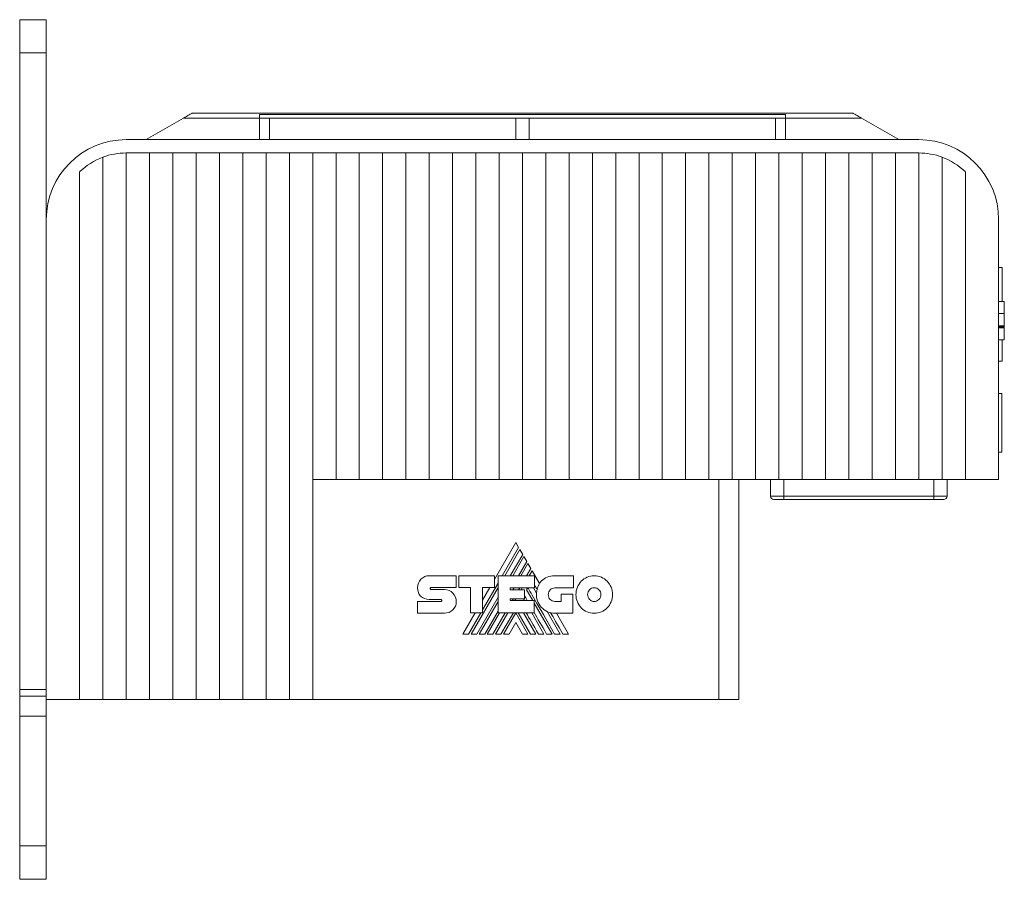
# Model space of a CAD drawing. Header units: millimetres. Extents: x 48 to 550, y 20 to 399.
# Tile 4 of 6: x 402 to 550, y 186 to 315. Entities that reach past the tile are written whole.
import ezdxf

# ---------------------------------------------------------------- set-up
doc = ezdxf.new("R2010")
doc.units = ezdxf.units.MM
doc.linetypes.add('PHANTOM', pattern=[12.7, 6.35, -1.27, 1.27, -1.27, 1.27, -1.27])
doc.layers.add('___VS___', color=7, linetype='Continuous', lineweight=15)

msp = doc.modelspace()

# ---------------------------------------------------------------- linework, layer by layer
at = {"color": 7, "linetype": 'Continuous', "lineweight": 15}
for p, q in [((402.28, 315.43), (406.28, 315.43)), ((402.28, 310.43), (402.28, 315.43)), ((406.28, 310.43), (406.28, 315.43)), ((402.28, 310.43), (406.28, 310.43)), ((402.28, 214.93), (402.28, 310.43)), ((406.28, 285.43), (406.28, 310.43)), ((426.89, 300.67), (421.28, 297.43)), ((426.89, 300.67), (438.28, 300.67)), ((527.37, 301.42), (428.19, 301.42)), ((517.28, 301.2), (438.28, 301.2)), ((438.28, 301.2), (438.28, 300.67)), ((439.78, 300.67), (438.28, 300.67)), ((438.28, 300.67), (438.28, 297.43)), ((439.78, 300.67), (439.78, 297.43)), ((476.78, 300.67), (439.78, 300.67)), ((478.78, 300.67), (476.78, 300.67)), ((476.78, 300.67), (476.78, 297.43)), ((478.78, 300.67), (478.78, 297.43)), ((515.78, 300.67), (478.78, 300.67)), ((515.78, 300.67), (515.78, 297.43)), ((517.28, 300.67), (515.78, 300.67)), ((517.28, 301.2), (517.28, 300.67)), ((517.28, 300.67), (517.28, 297.43)), ((528.67, 300.67), (517.28, 300.67)), ((528.67, 300.67), (534.28, 297.43)), ((418.28, 297.43), (438.28, 297.43)), ((439.78, 297.43), (438.28, 297.43)), ((439.78, 297.43), (476.78, 297.43)), ((478.78, 297.43), (476.78, 297.43)), ((478.78, 297.43), (515.78, 297.43)), ((515.78, 297.43), (517.28, 297.43)), ((517.28, 297.43), (537.28, 297.43)), ((414.78, 294.79), (414.78, 213.43)), ((418.28, 295.43), (418.28, 213.43)), ((418.28, 295.43), (421.78, 295.43)), ((421.78, 295.43), (421.78, 213.43)), ((421.78, 295.43), (425.28, 295.43)), ((425.28, 295.43), (425.28, 213.43)), ((425.28, 295.43), (428.78, 295.43)), ((428.78, 295.43), (428.78, 213.43)), ((428.78, 295.43), (432.28, 295.43)), ((432.28, 295.43), (432.28, 213.43)), ((432.28, 295.43), (435.78, 295.43)), ((435.78, 295.43), (435.78, 213.43)), ((435.78, 295.43), (439.28, 295.43)), ((439.28, 295.43), (439.28, 213.43)), ((439.28, 295.43), (442.78, 295.43)), ((442.78, 295.43), (442.78, 213.43)), ((442.78, 295.43), (446.28, 295.43)), ((446.28, 295.43), (446.28, 246.43)), ((446.28, 295.43), (449.78, 295.43)), ((449.78, 295.43), (449.78, 246.43)), ((449.78, 295.43), (453.28, 295.43)), ((453.28, 295.43), (453.28, 246.43)), ((453.28, 295.43), (456.78, 295.43)), ((456.78, 295.43), (456.78, 246.43)), ((456.78, 295.43), (460.28, 295.43)), ((460.28, 295.43), (460.28, 246.43)), ((460.28, 295.43), (463.78, 295.43)), ((463.78, 295.43), (463.78, 246.43)), ((463.78, 295.43), (467.28, 295.43)), ((467.28, 295.43), (467.28, 246.43)), ((467.28, 295.43), (470.78, 295.43)), ((470.78, 295.43), (470.78, 246.43)), ((470.78, 295.43), (474.28, 295.43)), ((474.28, 295.43), (474.28, 246.43)), ((474.28, 295.43), (477.78, 295.43)), ((477.78, 295.43), (477.78, 246.43)), ((477.78, 295.43), (481.28, 295.43)), ((481.28, 295.43), (481.28, 246.43)), ((481.28, 295.43), (484.78, 295.43)), ((484.78, 295.43), (484.78, 246.43)), ((484.78, 295.43), (488.28, 295.43)), ((488.28, 295.43), (488.28, 246.43)), ((488.28, 295.43), (491.78, 295.43)), ((491.78, 295.43), (491.78, 246.43)), ((491.78, 295.43), (495.28, 295.43)), ((495.28, 295.43), (495.28, 246.43)), ((495.28, 295.43), (498.78, 295.43)), ((498.78, 295.43), (498.78, 246.43)), ((498.78, 295.43), (502.28, 295.43)), ((502.28, 295.43), (502.28, 246.43)), ((502.28, 295.43), (505.78, 295.43)), ((505.78, 295.43), (505.78, 246.43)), ((505.78, 295.43), (509.28, 295.43)), ((509.28, 295.43), (509.28, 246.43)), ((509.28, 295.43), (512.78, 295.43)), ((512.78, 295.43), (512.78, 246.43)), ((512.78, 295.43), (516.28, 295.43)), ((516.28, 295.43), (516.28, 246.43)), ((516.28, 295.43), (519.78, 295.43)), ((519.78, 295.43), (519.78, 246.43)), ((519.78, 295.43), (523.28, 295.43)), ((523.28, 295.43), (523.28, 246.43)), ((523.28, 295.43), (526.78, 295.43)), ((526.78, 295.43), (526.78, 246.43)), ((526.78, 295.43), (530.28, 295.43)), ((530.28, 295.43), (530.28, 246.43)), ((530.28, 295.43), (533.78, 295.43)), ((533.78, 295.43), (533.78, 246.43)), ((533.78, 295.43), (537.28, 295.43)), ((537.28, 295.43), (537.28, 246.43)), ((540.78, 294.79), (540.78, 246.43)), ((411.28, 292.57), (411.28, 213.43)), ((544.28, 292.57), (544.28, 246.43)), ((406.28, 285.43), (406.28, 213.43)), ((549.28, 285.43), (549.28, 246.43)), ((549.79, 278.22), (549.28, 278.22)), ((549.79, 278.22), (549.79, 273.15)), ((550.13, 273.15), (549.28, 273.15)), ((550.13, 271.32), (549.28, 271.32)), ((550.13, 269.5), (549.28, 269.5)), ((550.13, 269.5), (549.28, 269.5)), ((550.13, 269.35), (549.28, 269.35)), ((550.13, 269.2), (549.28, 269.2)), ((550.13, 267.38), (550.13, 269.2)), ((550.13, 267.38), (549.28, 267.38)), ((549.79, 267.38), (549.79, 264.19)), ((550.13, 267.37), (549.79, 267.37)), ((550.13, 267.36), (549.79, 267.36)), ((549.79, 264.19), (549.28, 264.19)), ((549.78, 259.33), (549.28, 259.33)), ((549.78, 259.33), (549.78, 250.53)), ((549.78, 250.53), (549.28, 250.53)), ((446.28, 246.43), (446.28, 213.43)), ((449.78, 246.43), (446.28, 246.43)), ((453.28, 246.43), (449.78, 246.43)), ((456.78, 246.43), (453.28, 246.43)), ((460.28, 246.43), (456.78, 246.43)), ((463.78, 246.43), (460.28, 246.43)), ((467.28, 246.43), (463.78, 246.43)), ((470.78, 246.43), (467.28, 246.43)), ((474.28, 246.43), (470.78, 246.43)), ((477.78, 246.43), (474.28, 246.43)), ((481.28, 246.43), (477.78, 246.43)), ((484.78, 246.43), (481.28, 246.43)), ((488.28, 246.43), (484.78, 246.43)), ((491.78, 246.43), (488.28, 246.43)), ((495.28, 246.43), (491.78, 246.43)), ((498.78, 246.43), (495.28, 246.43)), ((502.28, 246.43), (498.78, 246.43)), ((505.78, 246.43), (502.28, 246.43)), ((509.28, 246.43), (505.78, 246.43)), ((507.28, 213.43), (507.28, 246.43)), ((512.78, 246.43), (509.28, 246.43)), ((510.28, 246.43), (510.28, 213.43)), ((516.28, 246.43), (512.78, 246.43)), ((515.03, 243.93), (515.03, 246.43)), ((519.78, 246.43), (516.28, 246.43)), ((517.03, 243.93), (517.03, 246.43)), ((523.28, 246.43), (519.78, 246.43)), ((526.78, 246.43), (523.28, 246.43)), ((530.28, 246.43), (526.78, 246.43)), ((533.78, 246.43), (530.28, 246.43)), ((537.28, 246.43), (533.78, 246.43)), ((540.78, 246.43), (537.28, 246.43)), ((539.53, 243.93), (539.53, 246.43)), ((544.28, 246.43), (540.78, 246.43)), ((541.53, 243.93), (541.53, 246.43)), ((549.28, 246.43), (544.28, 246.43)), ((515.03, 243.93), (517.03, 243.93)), ((517.03, 243.43), (515.53, 243.43)), ((517.03, 243.93), (517.03, 243.43)), ((517.03, 243.93), (539.53, 243.93)), ((539.53, 243.43), (517.03, 243.43)), ((539.53, 243.93), (539.53, 243.43)), ((539.53, 243.93), (541.53, 243.93)), ((541.03, 243.43), (539.53, 243.43)), ((476.77, 236.96), (473.56, 231.42)), ((477.2, 236.23), (476.77, 236.96)), ((474.74, 231.97), (477.2, 236.23)), ((477.39, 235.9), (475.12, 231.97)), ((475.95, 231.97), (477.81, 235.18)), ((477.81, 235.18), (477.39, 235.9)), ((477.99, 234.85), (476.33, 231.97)), ((477.17, 231.97), (478.41, 234.12)), ((478.6, 233.8), (477.55, 231.97)), ((478.41, 234.12), (477.99, 234.85)), ((479.03, 233.06), (478.6, 233.8)), ((478.4, 231.97), (479.03, 233.06)), ((479.21, 232.74), (478.76, 231.97)), ((480.33, 230.8), (479.21, 232.74)), ((463.79, 231.99), (467.82, 231.99)), ((467.82, 231.99), (467.82, 230.2)), ((468.22, 230.2), (468.22, 231.99)), ((468.22, 231.99), (473.56, 231.99)), ((471.78, 226.85), (474.11, 230.88)), ((473.56, 231.99), (473.56, 230.21)), ((474.11, 226.43), (474.11, 231.97)), ((474.11, 231.97), (479.57, 231.97)), ((479.57, 231.97), (479.57, 230.18)), ((482.62, 231.96), (485.42, 231.96)), ((485.42, 231.96), (485.42, 230.16)), ((464.02, 230.2), (467.82, 230.2)), ((464.03, 229.92), (466.07, 229.92)), ((469.95, 230.2), (468.22, 230.2)), ((469.95, 226.43), (469.95, 230.2)), ((470.07, 223.23), (474.11, 230.22)), ((473.56, 230.21), (471.78, 230.21)), ((471.78, 226.43), (471.78, 230.21)), ((472.87, 230.21), (471.78, 228.33)), ((475.92, 230.18), (479.57, 230.18)), ((475.92, 230.18), (475.92, 229.89)), ((475.92, 229.89), (478.09, 229.89)), ((476.34, 229.89), (476.51, 230.18)), ((477.19, 229.89), (477.36, 230.18)), ((477.56, 229.89), (477.73, 230.18)), ((478.09, 229.89), (478.09, 228.53)), ((478.4, 229.86), (478.58, 230.18)), ((478.4, 229.86), (479.32, 228.26)), ((479.42, 230.18), (479.9, 229.36)), ((485.42, 230.16), (482.62, 230.16)), ((483.59, 228.14), (483.59, 229.21)), ((483.59, 229.21), (485.36, 229.21)), ((485.36, 229.21), (485.36, 226.35)), ((462.02, 228.13), (465.56, 228.13)), ((465.56, 228.44), (463.79, 228.44)), ((470.91, 223.23), (474.11, 228.77)), ((471.29, 223.23), (474.11, 228.11)), ((475.92, 228.53), (478.09, 228.53)), ((475.92, 228.53), (475.92, 228.26)), ((475.92, 228.26), (479.54, 228.26)), ((476.25, 228.26), (476.41, 228.53)), ((476.62, 228.26), (476.78, 228.53)), ((477.94, 228.53), (478.1, 228.26)), ((479.54, 226.43), (479.54, 228.26)), ((479.54, 227.89), (482.23, 223.23)), ((482.62, 228.14), (483.59, 228.14)), ((466.07, 226.36), (462.02, 226.36)), ((470.69, 226.43), (468.84, 223.23)), ((469.69, 223.23), (471.54, 226.43)), ((469.95, 226.43), (471.78, 226.43)), ((472.12, 223.23), (474.11, 226.67)), ((472.5, 223.23), (474.35, 226.43)), ((473.33, 223.23), (475.19, 226.43)), ((473.72, 223.23), (475.57, 226.43)), ((474.11, 226.43), (479.54, 226.43)), ((474.55, 223.23), (476.41, 226.43)), ((474.93, 223.23), (476.76, 226.41)), ((478.59, 223.23), (476.76, 226.41)), ((478.97, 223.23), (477.12, 226.43)), ((477.95, 226.43), (479.8, 223.23)), ((479.16, 226.43), (481.01, 223.23)), ((481.49, 226.6), (483.44, 223.23)), ((485.36, 226.35), (482.64, 226.35)), ((484.7, 223.23), (482.9, 226.35)), ((476.76, 224.96), (475.76, 223.23)), ((476.76, 224.96), (477.76, 223.23)), ((402.28, 214.93), (406.28, 214.93)), ((402.28, 213.93), (402.28, 214.93)), ((406.28, 213.93), (402.28, 213.93)), ((402.28, 210.93), (402.28, 213.93)), ((411.28, 213.43), (406.28, 213.43)), ((406.28, 210.93), (406.28, 213.43)), ((414.78, 213.43), (411.28, 213.43)), ((414.78, 213.43), (418.28, 213.43)), ((418.28, 213.43), (421.78, 213.43)), ((421.78, 213.43), (425.28, 213.43)), ((425.28, 213.43), (428.78, 213.43)), ((428.78, 213.43), (432.28, 213.43)), ((432.28, 213.43), (435.78, 213.43)), ((435.78, 213.43), (439.28, 213.43)), ((439.28, 213.43), (442.78, 213.43)), ((442.78, 213.43), (446.28, 213.43)), ((446.28, 213.43), (507.28, 213.43)), ((510.28, 213.43), (507.28, 213.43)), ((402.28, 210.93), (406.28, 210.93)), ((402.28, 191.43), (402.28, 210.93)), ((406.28, 191.43), (406.28, 210.93)), ((402.28, 191.43), (406.28, 191.43)), ((402.28, 186.43), (402.28, 191.43)), ((406.28, 186.43), (406.28, 191.43)), ((402.28, 186.43), (406.28, 186.43))]:
    msp.add_line(p, q, dxfattribs=at)
at = {"color": 7, "linetype": 'Continuous', "lineweight": 15, "flags": 128}
for points in [[(428.19, 301.42), (428.17, 301.4), (428.11, 301.37), (428.02, 301.31), (427.89, 301.24), (427.73, 301.15), (427.54, 301.04), (427.34, 300.92), (427.12, 300.8), (426.89, 300.67)], [(527.37, 301.42), (527.39, 301.4), (527.45, 301.37), (527.55, 301.31), (527.68, 301.24), (527.84, 301.15), (528.02, 301.04), (528.23, 300.92), (528.44, 300.8), (528.67, 300.67)], [(483.85, 223.23), (483.29, 224.21), (482.76, 225.12), (482.37, 225.79), (482, 226.42)]]:
    msp.add_lwpolyline(points, dxfattribs=at)
at = {"color": 7, "linetype": 'Continuous', "lineweight": 15}
for centre, radius, start, end in [((418.28, 285.43), 12, 90, 180), ((537.28, 285.43), 12, 0, 90), ((418.28, 285.43), 10, 110.4873, 134.427), ((418.28, 285.43), 10, 90, 110.4873), ((537.28, 285.43), 10, 69.5127, 90), ((537.28, 285.43), 10, 45.573, 69.5127), ((515.53, 243.93), 0.5, 180, 270), ((541.03, 243.93), 0.5, 270, 0), ((482.95, 229.23), 3.06, 149.0381, 166.8386), ((482.64, 229.1), 2.75, 174.6401, 270)]:
    msp.add_arc(centre, radius, start, end, dxfattribs=at)
for points in [[(550.13, 271.32), (550.13, 272.33), (550.13, 273.15), (550.13, 273.15)], [(550.13, 269.5), (550.13, 269.5), (550.13, 270.32), (550.13, 271.32)], [(550.13, 269.2), (550.13, 269.2), (550.13, 269.27), (550.13, 269.35)], [(462.02, 230.19), (462.02, 230.68), (462.22, 231.13), (462.54, 231.46)], [(462.54, 231.46), (462.86, 231.79), (463.3, 231.99), (463.79, 231.99)], [(480.33, 230.8), (480.42, 230.94), (480.53, 231.08), (480.64, 231.2)], [(480.64, 231.2), (481.1, 231.67), (481.76, 231.96), (482.62, 231.96)], [(485.81, 229.15), (485.81, 229.93), (486.11, 230.64), (486.61, 231.15)], [(486.61, 231.15), (487.11, 231.66), (487.79, 231.98), (488.55, 231.98)], [(488.55, 231.98), (489.31, 231.98), (490, 231.66), (490.49, 231.15)], [(490.49, 231.15), (490.99, 230.64), (491.3, 229.93), (491.3, 229.15)], [(462.49, 228.93), (462.19, 229.23), (462.02, 229.64), (462.02, 230.18)], [(463.95, 230.16), (463.93, 230.13), (463.91, 230.08), (463.91, 230.04)], [(463.91, 230.04), (463.91, 230.01), (463.92, 229.98), (463.95, 229.95)], [(464.02, 230.2), (463.99, 230.2), (463.97, 230.18), (463.95, 230.16)], [(463.95, 229.95), (463.97, 229.93), (464, 229.92), (464.03, 229.92)], [(466.07, 229.92), (466.56, 229.92), (467, 229.71), (467.32, 229.37)], [(467.32, 229.37), (467.64, 229.04), (467.84, 228.57), (467.84, 228.07)], [(482.61, 223.23), (480.05, 227.65), (478.71, 229.97), (478.59, 230.18)], [(479.98, 229.92), (479.82, 230.2), (479.68, 230.43), (479.57, 230.63)], [(479.9, 229.36), (479.91, 229.55), (479.93, 229.74), (479.98, 229.92)], [(481.93, 229.87), (481.76, 229.68), (481.65, 229.43), (481.65, 229.15)], [(482.62, 230.16), (482.35, 230.16), (482.11, 230.05), (481.93, 229.87)], [(487.85, 229.89), (487.66, 229.7), (487.55, 229.44), (487.55, 229.15)], [(488.55, 230.19), (488.27, 230.19), (488.03, 230.07), (487.85, 229.89)], [(489.26, 229.89), (489.08, 230.07), (488.83, 230.19), (488.55, 230.19)], [(489.55, 229.15), (489.55, 229.44), (489.44, 229.7), (489.26, 229.89)], [(463.79, 228.44), (463.28, 228.45), (462.82, 228.61), (462.49, 228.93)], [(465.64, 228.39), (465.62, 228.42), (465.59, 228.44), (465.56, 228.44)], [(465.56, 228.13), (465.6, 228.13), (465.63, 228.15), (465.65, 228.17)], [(465.69, 228.27), (465.69, 228.32), (465.67, 228.36), (465.64, 228.39)], [(465.65, 228.17), (465.67, 228.2), (465.69, 228.23), (465.69, 228.27)], [(467.84, 228.07), (467.84, 227.58), (467.65, 227.16), (467.33, 226.85)], [(478.49, 228.26), (478.32, 228.56), (478.19, 228.79), (478.09, 228.95)], [(481.65, 229.15), (481.65, 228.87), (481.75, 228.62), (481.93, 228.44)], [(481.93, 228.44), (482.11, 228.25), (482.35, 228.14), (482.62, 228.14)], [(486.61, 227.16), (486.11, 227.67), (485.81, 228.37), (485.81, 229.15)], [(487.55, 229.15), (487.55, 228.87), (487.66, 228.61), (487.85, 228.42)], [(487.85, 228.42), (488.03, 228.23), (488.27, 228.12), (488.55, 228.12)], [(488.55, 228.12), (488.83, 228.12), (489.08, 228.23), (489.26, 228.42)], [(489.26, 228.42), (489.44, 228.61), (489.55, 228.87), (489.55, 229.15)], [(491.3, 229.15), (491.3, 228.38), (490.99, 227.67), (490.5, 227.16)], [(467.33, 226.85), (467.01, 226.54), (466.57, 226.36), (466.07, 226.36)], [(480.18, 223.23), (479.4, 224.58), (478.79, 225.64), (478.33, 226.43)], [(481.4, 223.23), (480.66, 224.5), (480.04, 225.57), (479.54, 226.44)], [(488.55, 226.34), (487.79, 226.34), (487.1, 226.65), (486.61, 227.16)], [(490.5, 227.16), (490, 226.65), (489.31, 226.34), (488.55, 226.34)]]:
    msp.add_open_spline(points, degree=3, dxfattribs=at)
msp.add_open_spline([(550.13, 269.35), (550.13, 269.37), (550.13, 269.41), (550.13, 269.46), (550.13, 269.48), (550.13, 269.49)], degree=3, knots=[0, 0, 0, 0, 0.40682, 0.776193, 1, 1, 1, 1], dxfattribs=at)
at = {"layer": '___VS___', "linetype": 'PHANTOM'}
for p, q in [((462.02, 228.13), (462.02, 226.36)), ((468.84, 223.23), (469.69, 223.23)), ((470.07, 223.23), (470.91, 223.23)), ((471.29, 223.23), (472.12, 223.23)), ((472.5, 223.23), (473.33, 223.23)), ((473.72, 223.23), (474.55, 223.23)), ((474.93, 223.23), (475.76, 223.23)), ((477.76, 223.23), (478.59, 223.23)), ((478.97, 223.23), (479.8, 223.23)), ((480.18, 223.23), (481.01, 223.23)), ((481.4, 223.23), (482.23, 223.23)), ((482.61, 223.23), (483.44, 223.23)), ((483.85, 223.23), (484.7, 223.23))]:
    msp.add_line(p, q, dxfattribs=at)

doc.saveas('drawing.dxf')
